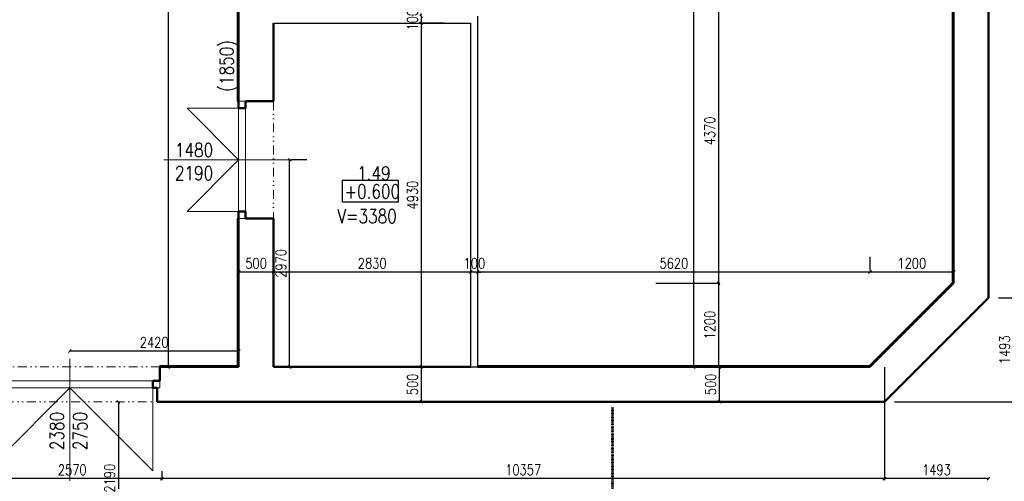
# Model space of a CAD drawing. Header units: millimetres. Extents: x -238874 to 551972, y -298952 to 658415.
# Tile 134 of 256: x 55359 to 69474, y 73740 to 80360. Entities that reach past the tile are written whole.
import ezdxf

# ---------------------------------------------------------------- set-up
doc = ezdxf.new("R2010")
doc.units = ezdxf.units.MM
doc.header["$LTSCALE"] = 20
doc.linetypes.add('DASHDOT', pattern=[1, 0.5, -0.25, 0, -0.25])
doc.linetypes.add('DIVIDE2', pattern=[15.875, 6.35, -3.175, 0, -3.175, 0, -3.175])
for name, color, linetype in [('CZ', 255, 'Continuous'), ('KOTY', 8, 'Continuous'), ('ZDP', 50, 'Continuous')]:
    doc.layers.add(name, color=color, linetype=linetype)
doc.layers.add('NOSNÉ', color=8, linetype='Continuous', lineweight=50)
doc.layers.add('PRUCHODY', color=7, linetype='Continuous', lineweight=18)
doc.styles.add('SIMPLEX', font='SIMPLEX.shx', dxfattribs={"width": 0.8, "bigfont": 'CAD13.shx'})
doc.styles.get("Standard").update_dxf_attribs({"font": 'simplex.shx', "width": 0.8})
doc.dimstyles.new('CKA', dxfattribs={"dimtxt": 200, "dimasz": 40, "dimexe": 20, "dimexo": 0.2, "dimgap": 50, "dimtad": 1, "dimdec": 0, "dimrnd": 1, "dimzin": 0, "dimdsep": 46, "dimtxsty": 'Standard', "dimblk1": 'OBLIQUE', "dimblk2": 'OBLIQUE', "dimsah": 1, "dimcen": 0.09, "dimclrd": 253, "dimclre": 253, "dimclrt": 253, "dimadec": 0, "dimazin": 0, "dimtfac": 1, "dimtdec": 0, "dimtix": 1, "dimtmove": 2, "dimatfit": 3, "dimfxl": 1, "dimtolj": 1, "dimtzin": 0, "dimarcsym": 0})

# ---------------------------------------------------------------- blocks, each defined once
blk = doc.blocks.new('_OBLIQUE')
at = {"color": 0, "linetype": 'ByBlock'}
blk.add_line((-0.5, -0.5), (0.5, 0.5), dxfattribs=at)
blk = doc.blocks.new('*D685')
at = {"layer": 'DEFPOINTS', "color": 0, "transparency": 16777216}
for p in [(69248, 81751), (69248, 81693), (72958, 78344)]:
    blk.add_point(p, dxfattribs=at)
at = {"layer": 'KOTY', "lineweight": -2, "transparency": 16777216}
for p, q in [((72958, 81693), (69248, 81693)), ((69248, 81370), (69248, 81673))]:
    blk.add_line(p, q, dxfattribs=at)
at = {"layer": 'KOTY', "lineweight": -2, "transparency": 16777216, "xscale": 40, "yscale": 40, "zscale": 40, "rotation": 180}
blk.add_blockref('_OBLIQUE', (69248, 81693), dxfattribs=at)
at = {"layer": 'KOTY', "lineweight": -2, "transparency": 16777216, "xscale": 40, "yscale": 40, "zscale": 40}
blk.add_blockref('_OBLIQUE', (72958, 81693), dxfattribs=at)
at = {"layer": 'KOTY', "transparency": 16777216, "insert": (71103, 81818), "char_height": 150, "attachment_point": 5, "style": 'SIMPLEX'}
blk.add_mtext('\\A1;3710', dxfattribs=at)
blk = doc.blocks.new('*D1030')
at = {"layer": 'DEFPOINTS', "color": 0, "transparency": 16777216}
for p in [(69010, 86980), (69010, 76373), (69605, 76373)]:
    blk.add_point(p, dxfattribs=at)
at = {"layer": 'KOTY', "lineweight": -2, "transparency": 16777216}
for p, q in [((69605, 86980), (69605, 76373)), ((69391, 76373), (69625, 76373))]:
    blk.add_line(p, q, dxfattribs=at)
at = {"layer": 'KOTY', "lineweight": -2, "transparency": 16777216, "xscale": 40, "yscale": 40, "zscale": 40}
for p, rotation in [((69605, 86980), 90), ((69605, 76373), 270)]:
    blk.add_blockref('_OBLIQUE', p, dxfattribs=dict(at, rotation=rotation))
at = {"layer": 'KOTY', "transparency": 16777216, "insert": (69480, 81676), "char_height": 150, "attachment_point": 5, "rotation": 90, "style": 'SIMPLEX'}
blk.add_mtext('\\A1;10607', dxfattribs=at)
blk = doc.blocks.new('*D1031')
at = {"layer": 'DEFPOINTS', "color": 0, "transparency": 16777216}
for p in [(64098, 80950), (64098, 76580), (65378, 76580)]:
    blk.add_point(p, dxfattribs=at)
at = {"layer": 'KOTY', "lineweight": -2, "transparency": 16777216}
for p, q in [((65378, 80950), (65378, 76580)), ((64479, 76580), (65398, 76580))]:
    blk.add_line(p, q, dxfattribs=at)
at = {"layer": 'KOTY', "lineweight": -2, "transparency": 16777216, "xscale": 40, "yscale": 40, "zscale": 40}
for p, rotation in [((65378, 80950), 90), ((65378, 76580), 270)]:
    blk.add_blockref('_OBLIQUE', p, dxfattribs=dict(at, rotation=rotation))
at = {"layer": 'KOTY', "transparency": 16777216, "insert": (65253, 78765), "char_height": 150, "attachment_point": 5, "rotation": 90, "style": 'SIMPLEX'}
blk.add_mtext('\\A1;4370', dxfattribs=at)
blk = doc.blocks.new('*D1032')
at = {"layer": 'DEFPOINTS', "color": 0, "transparency": 16777216}
for p in [(61081, 86980), (61081, 75380), (65021, 75380)]:
    blk.add_point(p, dxfattribs=at)
at = {"layer": 'KOTY', "lineweight": -2, "transparency": 16777216}
for p, q in [((65021, 86980), (65021, 75380)), ((61462, 75380), (65041, 75380))]:
    blk.add_line(p, q, dxfattribs=at)
at = {"layer": 'KOTY', "lineweight": -2, "transparency": 16777216, "xscale": 40, "yscale": 40, "zscale": 40}
for p, rotation in [((65021, 86980), 90), ((65021, 75380), 270)]:
    blk.add_blockref('_OBLIQUE', p, dxfattribs=dict(at, rotation=rotation))
at = {"layer": 'KOTY', "transparency": 16777216, "insert": (64896, 81180), "char_height": 150, "attachment_point": 5, "rotation": 90, "style": 'SIMPLEX'}
blk.add_mtext('\\A1;11600', dxfattribs=at)
blk = doc.blocks.new('*D1033')
at = {"layer": 'DEFPOINTS', "color": 0, "transparency": 16777216}
for p in [(61828, 80310), (61116, 75380), (61828, 75380)]:
    blk.add_point(p, dxfattribs=at)
at = {"layer": 'KOTY', "lineweight": -2, "transparency": 16777216}
for p, q in [((61116, 80310), (61116, 75380)), ((61447, 75380), (61096, 75380))]:
    blk.add_line(p, q, dxfattribs=at)
at = {"layer": 'KOTY', "lineweight": -2, "transparency": 16777216, "xscale": 40, "yscale": 40, "zscale": 40}
for p, rotation in [((61116, 80310), 90), ((61116, 75380), 270)]:
    blk.add_blockref('_OBLIQUE', p, dxfattribs=dict(at, rotation=rotation))
at = {"layer": 'KOTY', "transparency": 16777216, "insert": (60991, 77845), "char_height": 150, "attachment_point": 5, "rotation": 90, "style": 'SIMPLEX'}
blk.add_mtext('\\A1;4930', dxfattribs=at)
blk = doc.blocks.new('*D1034')
at = {"layer": 'DEFPOINTS', "color": 0, "transparency": 16777216}
for p in [(58645, 86980), (57487, 75380), (58645, 75380)]:
    blk.add_point(p, dxfattribs=at)
at = {"layer": 'KOTY', "lineweight": -2, "transparency": 16777216}
for p, q in [((57487, 86980), (57487, 75380)), ((58264, 75380), (57467, 75380))]:
    blk.add_line(p, q, dxfattribs=at)
at = {"layer": 'KOTY', "lineweight": -2, "transparency": 16777216, "xscale": 40, "yscale": 40, "zscale": 40}
for p, rotation in [((57487, 86980), 90), ((57487, 75380), 270)]:
    blk.add_blockref('_OBLIQUE', p, dxfattribs=dict(at, rotation=rotation))
at = {"layer": 'KOTY', "transparency": 16777216, "insert": (57362, 81180), "char_height": 150, "attachment_point": 5, "rotation": 90, "style": 'SIMPLEX'}
blk.add_mtext('\\A1;11600', dxfattribs=at)
blk = doc.blocks.new('*D1036')
at = {"layer": 'DEFPOINTS', "color": 0, "transparency": 16777216}
for p in [(67755, 75759), (57398, 74266), (57398, 73779)]:
    blk.add_point(p, dxfattribs=at)
at = {"layer": 'KOTY', "lineweight": -2, "transparency": 16777216}
for p, q in [((57398, 73885), (57398, 73759)), ((67755, 73779), (57398, 73779))]:
    blk.add_line(p, q, dxfattribs=at)
at = {"layer": 'KOTY', "lineweight": -2, "transparency": 16777216, "xscale": 40, "yscale": 40, "zscale": 40, "rotation": 180}
blk.add_blockref('_OBLIQUE', (57398, 73779), dxfattribs=at)
at = {"layer": 'KOTY', "lineweight": -2, "transparency": 16777216, "xscale": 40, "yscale": 40, "zscale": 40}
blk.add_blockref('_OBLIQUE', (67755, 73779), dxfattribs=at)
at = {"layer": 'KOTY', "transparency": 16777216, "insert": (62577, 73904), "char_height": 150, "attachment_point": 5, "style": 'SIMPLEX'}
blk.add_mtext('\\A1;10357', dxfattribs=at)
blk = doc.blocks.new('*D1037')
at = {"layer": 'DEFPOINTS', "color": 0, "transparency": 16777216}
for p in [(61828, 76741), (61828, 75380), (61928, 75380)]:
    blk.add_point(p, dxfattribs=at)
at = {"layer": 'KOTY', "lineweight": -2, "transparency": 16777216}
for p, q in [((61828, 76741), (61788, 76741)), ((61828, 75761), (61828, 76761)), ((61928, 76741), (61828, 76741)), ((61928, 76741), (61968, 76741))]:
    blk.add_line(p, q, dxfattribs=at)
at = {"layer": 'KOTY', "lineweight": -2, "transparency": 16777216, "xscale": 40, "yscale": 40, "zscale": 40}
blk.add_blockref('_OBLIQUE', (61828, 76741), dxfattribs=at)
at = {"layer": 'KOTY', "lineweight": -2, "transparency": 16777216, "xscale": 40, "yscale": 40, "zscale": 40, "rotation": 180}
blk.add_blockref('_OBLIQUE', (61928, 76741), dxfattribs=at)
at = {"layer": 'KOTY', "transparency": 16777216, "insert": (61878, 76866), "char_height": 150, "attachment_point": 5, "style": 'SIMPLEX'}
blk.add_mtext('\\A1;100', dxfattribs=at)
blk = doc.blocks.new('*D1047')
at = {"layer": 'DEFPOINTS', "color": 0, "transparency": 16777216}
for p in [(57328, 74880), (56774, 72690), (57328, 72690)]:
    blk.add_point(p, dxfattribs=at)
at = {"layer": 'KOTY', "lineweight": -2, "transparency": 16777216}
for p, q in [((56774, 74880), (56774, 72690)), ((56947, 72690), (56754, 72690))]:
    blk.add_line(p, q, dxfattribs=at)
at = {"layer": 'KOTY', "lineweight": -2, "transparency": 16777216, "xscale": 40, "yscale": 40, "zscale": 40}
for p, rotation in [((56774, 74880), 90), ((56774, 72690), 270)]:
    blk.add_blockref('_OBLIQUE', p, dxfattribs=dict(at, rotation=rotation))
at = {"layer": 'KOTY', "transparency": 16777216, "insert": (56649, 73785), "char_height": 150, "attachment_point": 5, "rotation": 90, "style": 'SIMPLEX'}
blk.add_mtext('\\A1;2190', dxfattribs=at)
blk = doc.blocks.new('*D1059')
at = {"layer": 'DEFPOINTS', "color": 0, "transparency": 16777216}
for p in [(54828, 74266), (57398, 74266), (54828, 73779)]:
    blk.add_point(p, dxfattribs=at)
at = {"layer": 'KOTY', "lineweight": -2, "transparency": 16777216}
for p, q in [((54828, 73885), (54828, 73759)), ((57398, 73779), (54828, 73779))]:
    blk.add_line(p, q, dxfattribs=at)
at = {"layer": 'KOTY', "lineweight": -2, "transparency": 16777216, "xscale": 40, "yscale": 40, "zscale": 40, "rotation": 180}
blk.add_blockref('_OBLIQUE', (54828, 73779), dxfattribs=at)
at = {"layer": 'KOTY', "lineweight": -2, "transparency": 16777216, "xscale": 40, "yscale": 40, "zscale": 40}
blk.add_blockref('_OBLIQUE', (57398, 73779), dxfattribs=at)
at = {"layer": 'KOTY', "transparency": 16777216, "insert": (56113, 73904), "char_height": 150, "attachment_point": 5, "style": 'SIMPLEX'}
blk.add_mtext('\\A1;2570', dxfattribs=at)
blk = doc.blocks.new('*D1060')
at = {"layer": 'DEFPOINTS', "color": 0, "transparency": 16777216}
for p in [(58498, 75609), (56078, 75380), (58498, 75380)]:
    blk.add_point(p, dxfattribs=at)
at = {"layer": 'KOTY', "lineweight": -2, "transparency": 16777216}
for p, q in [((58498, 75761), (58498, 75629)), ((56078, 75609), (58498, 75609))]:
    blk.add_line(p, q, dxfattribs=at)
at = {"layer": 'KOTY', "lineweight": -2, "transparency": 16777216, "xscale": 40, "yscale": 40, "zscale": 40, "rotation": 180}
blk.add_blockref('_OBLIQUE', (56078, 75609), dxfattribs=at)
at = {"layer": 'KOTY', "lineweight": -2, "transparency": 16777216, "xscale": 40, "yscale": 40, "zscale": 40}
blk.add_blockref('_OBLIQUE', (58498, 75609), dxfattribs=at)
at = {"layer": 'KOTY', "transparency": 16777216, "insert": (57288, 75734), "char_height": 150, "attachment_point": 5, "style": 'SIMPLEX'}
blk.add_mtext('\\A1;2420', dxfattribs=at)
blk = doc.blocks.new('*D1068')
at = {"layer": 'DEFPOINTS', "color": 0, "transparency": 16777216}
for p in [(61828, 75380), (61116, 74880), (61116, 74880)]:
    blk.add_point(p, dxfattribs=at)
at = {"layer": 'KOTY', "lineweight": -2, "transparency": 16777216}
for p, q in [((61116, 75380), (61116, 74880)), ((60735, 74880), (61096, 74880))]:
    blk.add_line(p, q, dxfattribs=at)
at = {"layer": 'KOTY', "lineweight": -2, "transparency": 16777216, "xscale": 40, "yscale": 40, "zscale": 40}
for p, rotation in [((61116, 75380), 90), ((61116, 74880), 270)]:
    blk.add_blockref('_OBLIQUE', p, dxfattribs=dict(at, rotation=rotation))
at = {"layer": 'KOTY', "transparency": 16777216, "insert": (60991, 75130), "char_height": 150, "attachment_point": 5, "rotation": 90, "style": 'SIMPLEX'}
blk.add_mtext('\\A1;500', dxfattribs=at)
blk = doc.blocks.new('*D1069')
at = {"layer": 'DEFPOINTS', "color": 0, "transparency": 16777216}
for p in [(58998, 76741), (58998, 75380), (61828, 75380)]:
    blk.add_point(p, dxfattribs=at)
at = {"layer": 'KOTY', "lineweight": -2, "transparency": 16777216}
for p, q in [((58998, 75761), (58998, 76761)), ((61828, 76741), (58998, 76741))]:
    blk.add_line(p, q, dxfattribs=at)
at = {"layer": 'KOTY', "lineweight": -2, "transparency": 16777216, "xscale": 40, "yscale": 40, "zscale": 40, "rotation": 180}
blk.add_blockref('_OBLIQUE', (58998, 76741), dxfattribs=at)
at = {"layer": 'KOTY', "lineweight": -2, "transparency": 16777216, "xscale": 40, "yscale": 40, "zscale": 40}
blk.add_blockref('_OBLIQUE', (61828, 76741), dxfattribs=at)
at = {"layer": 'KOTY', "transparency": 16777216, "insert": (60413, 76866), "char_height": 150, "attachment_point": 5, "style": 'SIMPLEX'}
blk.add_mtext('\\A1;2830', dxfattribs=at)
blk = doc.blocks.new('*D1070')
at = {"layer": 'DEFPOINTS', "color": 0, "transparency": 16777216}
for p in [(58498, 77510), (58498, 76741), (58998, 75380)]:
    blk.add_point(p, dxfattribs=at)
at = {"layer": 'KOTY', "lineweight": -2, "transparency": 16777216}
for p, q in [((58498, 77129), (58498, 76721)), ((58998, 76741), (58498, 76741))]:
    blk.add_line(p, q, dxfattribs=at)
at = {"layer": 'KOTY', "lineweight": -2, "transparency": 16777216, "xscale": 40, "yscale": 40, "zscale": 40, "rotation": 180}
blk.add_blockref('_OBLIQUE', (58498, 76741), dxfattribs=at)
at = {"layer": 'KOTY', "lineweight": -2, "transparency": 16777216, "xscale": 40, "yscale": 40, "zscale": 40}
blk.add_blockref('_OBLIQUE', (58998, 76741), dxfattribs=at)
at = {"layer": 'KOTY', "transparency": 16777216, "insert": (58748, 76866), "char_height": 150, "attachment_point": 5, "style": 'SIMPLEX'}
blk.add_mtext('\\A1;500', dxfattribs=at)
blk = doc.blocks.new('*D1071')
at = {"layer": 'DEFPOINTS', "color": 0, "transparency": 16777216}
for p in [(59095, 78350), (59229, 78350), (59095, 75380)]:
    blk.add_point(p, dxfattribs=at)
at = {"layer": 'KOTY', "lineweight": -2, "transparency": 16777216}
for p, q in [((59229, 75380), (59229, 78350)), ((59476, 78350), (59249, 78350))]:
    blk.add_line(p, q, dxfattribs=at)
at = {"layer": 'KOTY', "lineweight": -2, "transparency": 16777216, "xscale": 40, "yscale": 40, "zscale": 40}
for p, rotation in [((59229, 78350), 90), ((59229, 75380), 270)]:
    blk.add_blockref('_OBLIQUE', p, dxfattribs=dict(at, rotation=rotation))
at = {"layer": 'KOTY', "transparency": 16777216, "insert": (59104, 76865), "char_height": 150, "attachment_point": 5, "rotation": 90, "style": 'SIMPLEX'}
blk.add_mtext('\\A1;2970', dxfattribs=at)
blk = doc.blocks.new('*D1103')
at = {"layer": 'DEFPOINTS', "color": 0, "transparency": 16777216}
for p in [(64098, 76580), (65378, 75380), (67548, 75380)]:
    blk.add_point(p, dxfattribs=at)
at = {"layer": 'KOTY', "lineweight": -2, "transparency": 16777216}
for p, q in [((65378, 76580), (65378, 75380)), ((67167, 75380), (65358, 75380))]:
    blk.add_line(p, q, dxfattribs=at)
at = {"layer": 'KOTY', "lineweight": -2, "transparency": 16777216, "xscale": 40, "yscale": 40, "zscale": 40}
for p, rotation in [((65378, 76580), 90), ((65378, 75380), 270)]:
    blk.add_blockref('_OBLIQUE', p, dxfattribs=dict(at, rotation=rotation))
at = {"layer": 'KOTY', "transparency": 16777216, "insert": (65253, 75980), "char_height": 150, "attachment_point": 5, "rotation": 90, "style": 'SIMPLEX'}
blk.add_mtext('\\A1;1200', dxfattribs=at)
blk = doc.blocks.new('*D1104')
at = {"layer": 'DEFPOINTS', "color": 0, "transparency": 16777216}
for p in [(61928, 76741), (67548, 76580), (61928, 75380)]:
    blk.add_point(p, dxfattribs=at)
at = {"layer": 'KOTY', "lineweight": -2, "transparency": 16777216}
for p, q in [((61928, 75761), (61928, 76761)), ((67548, 76741), (61928, 76741))]:
    blk.add_line(p, q, dxfattribs=at)
at = {"layer": 'KOTY', "lineweight": -2, "transparency": 16777216, "xscale": 40, "yscale": 40, "zscale": 40, "rotation": 180}
blk.add_blockref('_OBLIQUE', (61928, 76741), dxfattribs=at)
at = {"layer": 'KOTY', "lineweight": -2, "transparency": 16777216, "xscale": 40, "yscale": 40, "zscale": 40}
blk.add_blockref('_OBLIQUE', (67548, 76741), dxfattribs=at)
at = {"layer": 'KOTY', "transparency": 16777216, "insert": (64738, 76866), "char_height": 150, "attachment_point": 5, "style": 'SIMPLEX'}
blk.add_mtext('\\A1;5620', dxfattribs=at)
blk = doc.blocks.new('*D1106')
at = {"layer": 'DEFPOINTS', "color": 0, "transparency": 16777216}
for p in [(64445, 75380), (65389, 74880), (65389, 74880)]:
    blk.add_point(p, dxfattribs=at)
at = {"layer": 'KOTY', "lineweight": -2, "transparency": 16777216}
for p, q in [((65389, 75380), (65389, 74880)), ((65008, 74880), (65369, 74880))]:
    blk.add_line(p, q, dxfattribs=at)
at = {"layer": 'KOTY', "lineweight": -2, "transparency": 16777216, "xscale": 40, "yscale": 40, "zscale": 40}
for p, rotation in [((65389, 75380), 90), ((65389, 74880), 270)]:
    blk.add_blockref('_OBLIQUE', p, dxfattribs=dict(at, rotation=rotation))
at = {"layer": 'KOTY', "transparency": 16777216, "insert": (65264, 75130), "char_height": 150, "attachment_point": 5, "rotation": 90, "style": 'SIMPLEX'}
blk.add_mtext('\\A1;500', dxfattribs=at)
blk = doc.blocks.new('*D1110')
at = {"layer": 'DEFPOINTS', "color": 0, "transparency": 16777216}
for p in [(67548, 76741), (67548, 76580), (68748, 76580)]:
    blk.add_point(p, dxfattribs=at)
at = {"layer": 'KOTY', "lineweight": -2, "transparency": 16777216}
for p, q in [((67548, 76961), (67548, 76761)), ((68748, 76741), (67548, 76741))]:
    blk.add_line(p, q, dxfattribs=at)
at = {"layer": 'KOTY', "lineweight": -2, "transparency": 16777216, "xscale": 40, "yscale": 40, "zscale": 40, "rotation": 180}
blk.add_blockref('_OBLIQUE', (67548, 76741), dxfattribs=at)
at = {"layer": 'KOTY', "lineweight": -2, "transparency": 16777216, "xscale": 40, "yscale": 40, "zscale": 40}
blk.add_blockref('_OBLIQUE', (68748, 76741), dxfattribs=at)
at = {"layer": 'KOTY', "transparency": 16777216, "insert": (68148, 76866), "char_height": 150, "attachment_point": 5, "style": 'SIMPLEX'}
blk.add_mtext('\\A1;1200', dxfattribs=at)
blk = doc.blocks.new('*D1111')
at = {"layer": 'DEFPOINTS', "color": 0, "transparency": 16777216}
for p in [(69010, 76373), (67518, 74880), (69605, 74880)]:
    blk.add_point(p, dxfattribs=at)
at = {"layer": 'KOTY', "lineweight": -2, "transparency": 16777216}
for p, q in [((69605, 76373), (69605, 74880)), ((67898, 74880), (69625, 74880))]:
    blk.add_line(p, q, dxfattribs=at)
at = {"layer": 'KOTY', "lineweight": -2, "transparency": 16777216, "xscale": 40, "yscale": 40, "zscale": 40}
for p, rotation in [((69605, 76373), 90), ((69605, 74880), 270)]:
    blk.add_blockref('_OBLIQUE', p, dxfattribs=dict(at, rotation=rotation))
at = {"layer": 'KOTY', "transparency": 16777216, "insert": (69480, 75626), "char_height": 150, "attachment_point": 5, "rotation": 90, "style": 'SIMPLEX'}
blk.add_mtext('\\A1;1493', dxfattribs=at)
blk = doc.blocks.new('*D1112')
at = {"layer": 'DEFPOINTS', "color": 0, "transparency": 16777216}
for p in [(67755, 75759), (69248, 75759), (67755, 73779)]:
    blk.add_point(p, dxfattribs=at)
at = {"layer": 'KOTY', "lineweight": -2, "transparency": 16777216}
for p, q in [((67755, 75378), (67755, 73759)), ((69248, 73779), (67755, 73779))]:
    blk.add_line(p, q, dxfattribs=at)
at = {"layer": 'KOTY', "lineweight": -2, "transparency": 16777216, "xscale": 40, "yscale": 40, "zscale": 40, "rotation": 180}
blk.add_blockref('_OBLIQUE', (67755, 73779), dxfattribs=at)
at = {"layer": 'KOTY', "lineweight": -2, "transparency": 16777216, "xscale": 40, "yscale": 40, "zscale": 40}
blk.add_blockref('_OBLIQUE', (69248, 73779), dxfattribs=at)
at = {"layer": 'KOTY', "transparency": 16777216, "insert": (68502, 73904), "char_height": 150, "attachment_point": 5, "style": 'SIMPLEX'}
blk.add_mtext('\\A1;1493', dxfattribs=at)
blk = doc.blocks.new('*D1130')
at = {"layer": 'DEFPOINTS', "color": 0, "transparency": 16777216}
for p in [(60638, 80410), (61116, 80310), (61828, 80310)]:
    blk.add_point(p, dxfattribs=at)
at = {"layer": 'KOTY', "lineweight": -2, "transparency": 16777216}
for p, q in [((61116, 80410), (61116, 80450)), ((61116, 80410), (61116, 80310)), ((61447, 80310), (61096, 80310)), ((61116, 80310), (61116, 80270))]:
    blk.add_line(p, q, dxfattribs=at)
at = {"layer": 'KOTY', "lineweight": -2, "transparency": 16777216, "xscale": 40, "yscale": 40, "zscale": 40}
for p, rotation in [((61116, 80410), 270), ((61116, 80310), 90)]:
    blk.add_blockref('_OBLIQUE', p, dxfattribs=dict(at, rotation=rotation))
at = {"layer": 'KOTY', "transparency": 16777216, "insert": (60991, 80360), "char_height": 150, "attachment_point": 5, "rotation": 90, "style": 'SIMPLEX'}
blk.add_mtext('\\A1;100', dxfattribs=at)

msp = doc.modelspace()

# ---------------------------------------------------------------- linework, layer by layer
at = {"layer": 'CZ', "color": 7}
msp.add_lwpolyline([(59986.046, 78056.922), (60785.072, 78056.922), (60785.072, 77740.985), (59986.046, 77740.985)], close=True, dxfattribs=at)
at = {"layer": 'NOSNÉ'}
for p, q in [((58497.962, 79090.047), (58497.962, 86980.047)), ((68747.962, 76580.047), (68747.962, 86980.047)), ((69247.962, 76372.941), (69247.962, 86980.047)), ((58997.962, 79190.047), (58997.962, 80310.047)), ((58597.962, 79090.047), (58597.962, 79190.047)), ((58997.962, 79190.047), (58597.962, 79190.047)), ((58497.962, 79090.047), (58597.962, 79090.047)), ((58497.962, 75380.047), (58497.962, 77610.047)), ((58497.962, 77610.047), (58597.962, 77610.047)), ((58597.962, 77510.047), (58597.962, 77610.047)), ((58997.962, 77510.047), (58597.962, 77510.047)), ((58997.962, 75380.047), (58997.962, 77510.047)), ((68747.962, 76580.047), (67547.962, 75380.047)), ((69247.962, 76372.941), (67755.069, 74880.047)), ((57367.962, 75380.047), (58497.962, 75380.047)), ((57367.962, 75380.047), (57367.962, 75180.047)), ((58997.962, 75380.047), (61827.962, 75380.047)), ((61927.962, 75380.047), (67547.962, 75380.047)), ((57267.962, 75180.047), (57267.962, 75080.047)), ((57267.962, 75180.047), (57367.962, 75180.047)), ((57267.962, 75080.047), (57327.962, 75080.047)), ((57327.962, 74880.047), (57327.962, 75080.047)), ((57327.962, 74880.047), (57467.962, 74880.047)), ((57467.962, 74880.047), (67755.069, 74880.047))]:
    msp.add_line(p, q, dxfattribs=at)
at = {"layer": 'NOSNÉ', "color": 7, "linetype": 'DASHDOT'}
for p, q in [((63852.962, 74799.487), (63852.962, 72960.199)), ((63862.962, 74799.487), (63862.962, 72960.199))]:
    msp.add_line(p, q, dxfattribs=at)
at = {"layer": 'PRUCHODY'}
for p, q in [((58477.962, 79190.047), (58477.962, 86960.047)), ((68727.962, 76588.332), (68727.962, 86960.047)), ((58477.962, 79190.047), (58497.962, 79190.047)), ((58597.962, 79190.047), (58497.962, 79190.047)), ((58497.962, 78350.047), (57757.962, 79090.047)), ((58497.962, 79090.047), (57757.962, 79090.047)), ((58497.962, 79090.047), (58497.962, 77610.047)), ((58597.962, 79090.047), (58597.962, 77610.047)), ((57427.897, 78350.047), (59256.936, 78350.047)), ((57757.962, 77610.047), (58497.962, 78350.047)), ((58497.962, 77610.047), (57757.962, 77610.047)), ((58477.962, 75400.047), (58477.962, 77510.047)), ((58497.962, 77510.047), (58477.962, 77510.047)), ((58497.962, 77510.047), (58597.962, 77510.047)), ((68727.962, 76588.332), (67539.678, 75400.047)), ((56077.962, 75496.165), (56077.962, 73744.78)), ((57367.962, 75380.047), (57367.962, 75400.047)), ((57367.962, 75400.047), (58477.962, 75400.047)), ((61927.962, 75400.047), (67539.678, 75400.047)), ((54887.962, 75180.047), (57267.962, 75180.047)), ((57267.962, 75180.047), (57267.962, 73890.047)), ((57367.962, 75180.047), (57367.962, 75080.047)), ((54887.962, 75080.047), (57267.962, 75080.047)), ((56077.962, 75080.047), (54887.962, 73890.047)), ((57267.962, 73890.047), (56077.962, 75080.047)), ((57327.962, 75080.047), (57367.962, 75080.047))]:
    msp.add_line(p, q, dxfattribs=at)
at = {"layer": 'PRUCHODY', "linetype": 'DIVIDE2'}
for p, q in [((58997.962, 79190.047), (58997.962, 77510.047)), ((57367.962, 75380.047), (54787.962, 75380.047)), ((54827.962, 74880.047), (57327.962, 74880.047))]:
    msp.add_line(p, q, dxfattribs=at)
at = {"layer": 'ZDP'}
for p, q in [((61927.962, 75380.047), (61927.962, 80410.047)), ((58997.962, 80310.047), (61827.962, 80310.047)), ((61827.962, 75380.047), (61827.962, 80310.047)), ((61827.962, 75380.047), (61827.962, 80310.047))]:
    msp.add_line(p, q, dxfattribs=at)

# ---------------------------------------------------------------- texts
at = {"layer": 'CZ', "color": 7, "char_height": 200, "width": 1830.1, "attachment_point": 1, "rotation": 90}
for s, insert in [('(1850)', (58226.26, 79327.465)), ('2380\\P2750', (55794.06, 74187.677))]:
    msp.add_mtext(s, dxfattribs=dict(at, insert=insert))
at = {"layer": 'CZ', "color": 7, "char_height": 200, "width": 1830.1, "attachment_point": 1}
for s, insert in [('1480\\P2190', (57584.295, 78591.373)), ('1.49', (60197.257, 78256.922)), ('+0.600', (60016.881, 77995.101)), ('V=3380', (59914.67, 77642.6))]:
    msp.add_mtext(s, dxfattribs=dict(at, insert=insert))

# ---------------------------------------------------------------- dimensions: what is measured, and where the dimension line sits
at = {"layer": 'KOTY'}
for base, p1, p2, angle, text, picture, middle in [((57487.499, 75380.047), (58645.249, 86980.047), (58645.249, 75380.047), 90, '11600', '*D1034', (57362.499, 81180.047)), ((65021.27, 75380.047), (61081.217, 86980.047), (61081.217, 75380.047), 270, '11600', '*D1032', (64896.27, 81180.047)), ((69605.312, 76372.941), (69010.405, 86980.047), (69010.405, 76372.941), 270, '10607', '*D1030', (69480.312, 81676.494)), ((65378.125, 76580.047), (64097.962, 80950.047), (64097.962, 76580.047), 270, '4370', '*D1031', (65253.125, 78765.047)), ((61116.083, 80310.047), (60637.962, 80410.047), (61827.962, 80310.047), 270, '100', '*D1130', (60991.083, 80360.047)), ((61116.083, 75380.047), (61827.962, 80310.047), (61827.962, 75380.047), 270, '4930', '*D1033', (60991.083, 77845.047)), ((59229.115, 78350.047), (59094.866, 75380.047), (59094.866, 78350.047), 270, '2970', '*D1071', (59104.115, 76865.047)), ((65378.125, 75380.047), (64097.962, 76580.047), (67547.962, 75380.047), 270, '1200', '*D1103', (65253.125, 75980.047)), ((69605.312, 74880.047), (69010.405, 76372.941), (67517.512, 74880.047), 270, '1493', '*D1111', (69480.312, 75626.494)), ((57397.962, 73778.582), (67755.069, 75758.94), (57397.962, 74266.046), 180, '10357', '*D1036', (62576.515, 73903.582)), ((67755.069, 73778.582), (69247.962, 75758.94), (67755.069, 75758.94), 180, '1493', '*D1112', (68501.515, 73903.582)), ((61116.083, 74880.047), (61827.962, 75380.047), (61116.083, 74880.047), 270, '500', '*D1068', (60991.083, 75130.047)), ((65389.101, 74880.047), (64444.693, 75380.047), (65389.101, 74880.047), 270, '500', '*D1106', (65264.101, 75130.047)), ((56774.466, 72690.047), (57327.962, 74880.047), (57327.962, 72690.047), 90, '2190', '*D1047', (56649.466, 73785.047)), ((54827.962, 73778.582), (57397.962, 74266.046), (54827.962, 74266.046), 180, '2570', '*D1059', (56112.962, 73903.582))]:
    dim = msp.add_linear_dim(base=base, p1=p1, p2=p2, angle=angle, text=text, dimstyle='CKA', override={"dimtxt": 150, "dimexo": 380.774374, "dimtxsty": 'SIMPLEX', "dimse1": 1, "dimclrd": 256, "dimclre": 256, "dimclrt": 256}, dxfattribs=at)
    dim.commit()
    dim.dimension.update_dxf_attribs({"geometry": picture, "text_midpoint": middle})
for base, p1, p2, text, picture, middle in [((69247.962, 81693.139), (72957.962, 78344.067), (69247.962, 81750.514), '3710', '*D685', (71102.962, 81818.139)), ((58497.962, 76740.704), (58997.962, 75380.047), (58497.962, 77510.047), '500', '*D1070', (58747.962, 76865.704)), ((58997.962, 76740.704), (61827.962, 75380.047), (58997.962, 75380.047), '2830', '*D1069', (60412.962, 76865.704)), ((61827.962, 76740.704), (61927.962, 75380.047), (61827.962, 75380.047), '100', '*D1037', (61877.962, 76865.704)), ((61927.962, 76740.704), (67547.962, 76580.047), (61927.962, 75380.047), '5620', '*D1104', (64737.962, 76865.704)), ((67547.962, 76740.704), (68747.962, 76580.047), (67547.962, 76580.047), '1200', '*D1110', (68147.962, 76865.704)), ((58497.962, 75609.488), (56077.962, 75380.047), (58497.962, 75380.047), '2420', '*D1060', (57287.962, 75734.488))]:
    dim = msp.add_linear_dim(base=base, p1=p1, p2=p2, text=text, dimstyle='CKA', override={"dimtxt": 150, "dimexo": 380.774374, "dimtxsty": 'SIMPLEX', "dimse1": 1, "dimclrd": 256, "dimclre": 256, "dimclrt": 256}, dxfattribs=at)
    dim.commit()
    dim.dimension.update_dxf_attribs({"geometry": picture, "text_midpoint": middle})

doc.saveas('drawing.dxf')
